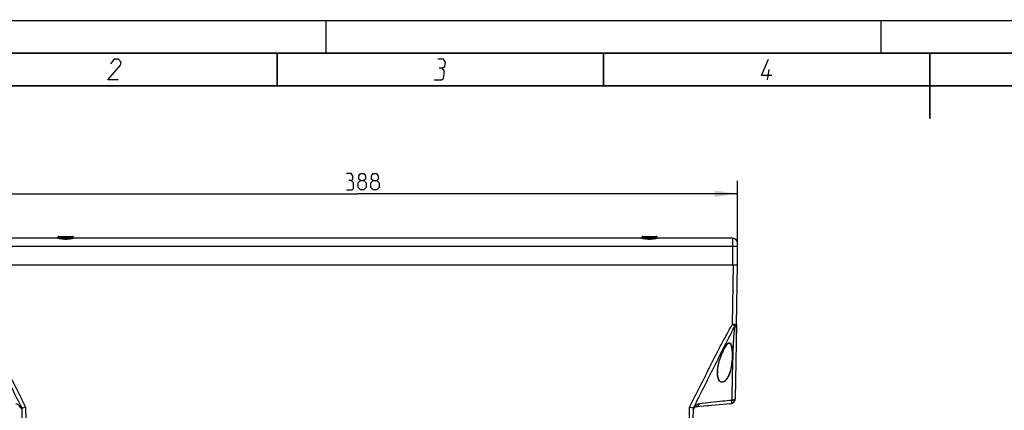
# Paper-space layout 'DRW0010_1_1' of a CAD drawing. Header units: millimetres. Extents: x 0 to 420, y 0 to 297.
# Tile 86 of 108: x 78 to 229, y 237 to 297. Entities that reach past the tile are written whole.
import ezdxf

# ---------------------------------------------------------------- set-up
doc = ezdxf.new("R2010")
doc.units = ezdxf.units.MM
doc.header["$LTSCALE"] = 23.1
doc.layers.get('0').update_dxf_attribs({"linetype": 'CONTINUOUS'})
doc.layers.add('DIM_PILOTEES', color=7, linetype='CONTINUOUS')
doc.styles.get("Standard").update_dxf_attribs({"font": 'txt', "width": 0.7})
doc.dimstyles.new('DIMSTYLE_1', dxfattribs={"dimtxt": 2.5, "dimasz": 3.5, "dimexe": 2, "dimexo": 0, "dimtad": 1, "dimlfac": 3.333333, "dimdsep": 46, "dimtxsty": 'Standard', "dimblk": '_FILLED', "dimblk1": '_FILLED', "dimblk2": '_FILLED', "dimcen": 0.09, "dimazin": 2, "dimtp": 0.5, "dimtm": 0.5, "dimtfac": 1, "dimtofl": 0, "dimtmove": 0, "dimatfit": 3, "dimldrblk": '_FILLED', "dimfxl": 0, "dimtolj": 1, "dimarcsym": 0})

# ---------------------------------------------------------------- blocks, each defined once
blk = doc.blocks.new('_FILLED')
at = {"color": 0, "linetype": 'ByBlock'}
blk.add_solid([(0, 0), (-1, 0.143), (-1, -0.143)], dxfattribs=at)
blk = doc.blocks.new('*D2')
at = {"layer": 'DIM_PILOTEES', "color": 2, "linetype": 'Continuous'}
for p, q in [((71.64, 262.48), (71.64, 272.5)), ((188.04, 262.48), (188.04, 272.5)), ((71.64, 270.5), (129.84, 270.5)), ((188.04, 270.5), (129.84, 270.5))]:
    blk.add_line(p, q, dxfattribs=at)
at = {"layer": 'DIM_PILOTEES', "color": 2, "linetype": 'Continuous', "xscale": 3.5, "yscale": 3.5, "zscale": 3.5}
for p, rotation in [((71.64, 270.5), 179.9999999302), ((188.04, 270.5), 359.9999999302)]:
    blk.add_blockref('_FILLED', p, dxfattribs=dict(at, rotation=rotation))
at = {"layer": 'DIM_PILOTEES', "color": 2, "linetype": 'Continuous', "insert": (130.98, 273.62), "char_height": 2.5, "width": 8.5714, "attachment_point": 2, "line_spacing_factor": 0.9}
blk.add_mtext('{\\ftxt;\\W0.0001;\\H0.0001;\\~}{\\ftxt;\\W2.2857142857;\\H2.5; }{\\ftxt;\\W0.0001;\\H0.0001;\\~}', dxfattribs=at)

psp = doc.layouts.new('DRW0010_1_1')

# ---------------------------------------------------------------- linework, layer by layer
at = {"color": 7, "linetype": 'Continuous'}
for p, q in [((0, 297), (420, 297)), ((25, 286.9999), (410, 286.9999)), ((84.1052, 263.9843), (86.1752, 263.9843)), ((173.5052, 263.9843), (175.5752, 263.9843)), ((71.6402, 262.4843), (188.0402, 262.4843)), ((84.0358, 263.6843), (72.3902, 263.6843)), ((83.9552, 263.8343), (86.3252, 263.8343)), ((173.4358, 263.6843), (86.2446, 263.6843)), ((173.3552, 263.8343), (175.7252, 263.8343)), ((187.2902, 263.6843), (175.6446, 263.6843)), ((187.2903, 262.4843), (187.2902, 263.6843)), ((187.2903, 259.6343), (187.2903, 262.4843)), ((188.0402, 262.4843), (188.0402, 262.9343)), ((188.0402, 259.6343), (188.0402, 262.4843)), ((71.6402, 259.6343), (188.0402, 259.6343)), ((187.4311, 259.5586), (72.2494, 259.5586)), ((187.2735, 250.5307), (187.4311, 259.5586)), ((187.4311, 259.5586), (187.4311, 259.6343)), ((187.7643, 259.558), (187.4311, 259.5586)), ((187.931, 259.5578), (187.7643, 259.558)), ((187.9864, 259.5578), (187.856, 259.5579)), ((187.8734, 250.5255), (188.0311, 259.5579)), ((188.0311, 259.5579), (187.931, 259.5578)), ((187.8734, 250.5255), (187.6742, 239.117)), ((187.8734, 250.5255), (187.8731, 250.518)), ((187.2028, 245.8727), (187.203, 245.8361)), ((187.3019, 245.8172), (187.2934, 245.5505)), ((187.3019, 245.8172), (187.2934, 245.5505)), ((187.3104, 246.0739), (187.3019, 245.8172)), ((187.3104, 246.0739), (187.3019, 245.8172)), ((184.9636, 243.1976), (184.9636, 243.2002)), ((186.9896, 238.3829), (181.6924, 237.9194)), ((78.394, 237.7051), (78.6982, 223.1843)), ((78.9905, 237.8746), (79.2982, 223.1843)), ((180.3823, 223.1843), (180.69, 237.8746)), ((180.9823, 223.1843), (181.2865, 237.7051))]:
    psp.add_line(p, q, dxfattribs=at)
at = {"color": 2, "linetype": 'Continuous'}
psp.add_line((192.6396, 287.925), (192.8968, 289.5), dxfattribs=at)
at = {"color": 7, "linetype": 'Continuous', "const_width": 0.25}
for points in [[(125, 297), (125, 292)], [(209.9999, 297), (209.9999, 292)], [(415, 292), (20, 292)], [(117.5002, 292), (117.5002, 287)], [(167.5002, 292), (167.5002, 287)], [(217.5002, 292), (217.5002, 282)], [(25, 287), (410, 287)]]:
    psp.add_lwpolyline(points, dxfattribs=at)
at = {"color": 2, "linetype": 'Continuous'}
for points in [[(93.1646, 287.925), (91.5896, 287.925), (93.5319, 290.175), (93.6054, 290.625), (93.2289, 291.075), (92.5539, 291.075), (91.9937, 290.4)], [(142.7835, 289.725), (143.1952, 289.95), (143.3054, 290.625), (143.0039, 291.075), (142.1039, 291.075)], [(193.2748, 288.6), (191.6998, 288.6), (192.7789, 291.075)], [(141.5896, 287.925), (142.7146, 287.925), (142.9763, 288.15), (143.16, 289.275), (142.7835, 289.725), (142.3335, 289.725)]]:
    psp.add_lwpolyline(points, dxfattribs=at)
at = {"color": 7, "linetype": 'Continuous'}
for points in [[(188.0311, 259.5579), (188.0199, 259.5579), (187.9864, 259.5578)], [(187.8479, 249.0681), (187.8621, 249.8996), (187.8731, 250.5182)], [(184.9636, 243.2002), (184.9708, 243.4245), (184.9865, 243.6245), (185.009, 243.8172), (185.037, 244.0029), (185.0695, 244.182), (185.1057, 244.3551), (185.1449, 244.5224), (185.1866, 244.6841), (185.2302, 244.8405), (185.2753, 244.9917), (185.3217, 245.1381), (185.3692, 245.2802), (185.4176, 245.4184), (185.4671, 245.5536), (185.5172, 245.6855), (185.5681, 245.8144), (185.619, 245.9389), (185.6692, 246.0579), (185.7184, 246.1711), (185.7659, 246.2771), (185.8121, 246.3777), (185.8575, 246.4738), (185.9022, 246.5661), (185.9464, 246.655), (185.9904, 246.741), (186.0345, 246.8249), (186.0788, 246.9068), (186.1238, 246.9872), (186.1695, 247.066), (186.2159, 247.1429), (186.2633, 247.218), (186.3117, 247.2907), (186.3614, 247.3609), (186.4125, 247.428), (186.4653, 247.491), (186.5199, 247.5486), (186.5762, 247.5988), (186.6336, 247.6387), (186.6897, 247.6641), (186.7396, 247.6722), (186.7853, 247.6641), (186.8299, 247.6394), (186.8718, 247.5999), (186.9109, 247.548), (186.946, 247.4875), (186.9772, 247.4214), (187.005, 247.3509), (187.0301, 247.2771), (187.0527, 247.2003), (187.0733, 247.1207), (187.0919, 247.0387), (187.1089, 246.954), (187.1243, 246.8671), (187.1382, 246.778), (187.1507, 246.6867), (187.1618, 246.5933), (187.1716, 246.4976), (187.1801, 246.3996), (187.1873, 246.2992), (187.1932, 246.1964), (187.1978, 246.0911), (187.201, 245.9832), (187.2028, 245.8727)], [(183.3968, 238.0686), (183.4028, 238.0689), (183.4114, 238.0697), (183.4189, 238.0705)], [(183.4825, 238.0761), (183.4856, 238.0763), (183.4969, 238.0772), (183.5184, 238.0792)]]:
    psp.add_lwpolyline(points, dxfattribs=at)
for centre, radius, start, end in [((84.1052, 263.8343), 0.15, 90, 180), ((86.1752, 263.8343), 0.15, 360, 90), ((173.5052, 263.8343), 0.15, 90, 180), ((175.5752, 263.8343), 0.15, 360, 90), ((83.8052, 263.8343), 0.15, 285, 360), ((86.4752, 263.8343), 0.15, 180, 255), ((173.2052, 263.8343), 0.15, 285, 360), ((175.8752, 263.8343), 0.15, 180, 255), ((187.2902, 262.9343), 0.75, 360, 90), ((187.9547, 259.5593), 0.075, 359, 74.833333), ((187.9561, 259.5593), 0.075, 359.000029, 74.831984), ((223.1496, 305.6272), 65.7474, 236.929819, 237.293986), ((178.925, 245.7924), 8.3492, 0.161668, 2.245362), ((178.4348, 245.7887), 8.8395, 359.444946, 0.177022), ((178.2437, 245.7906), 9.0305, 358.695488, 359.44486), ((188.8522, 243.1309), 3.9138, 179.358471, 181.817195), ((189.2419, 243.1276), 4.3035, 177.704072, 179.37195), ((189.5806, 243.114), 4.6425, 176.069344, 177.70341), ((186.9243, 239.13), 0.75, 275.000094, 359), ((186.9241, 239.13), 0.75, 343.456898, 350.5833), ((77.9474, 237.4712), 0.45, 2.74133, 84.997492), ((77.9488, 237.4712), 0.45, 1.200001, 85.002524), ((77.147, 237.0707), 1.3675, 31.86401, 33.749694), ((77.0941, 237.0394), 1.4289, 24.379744, 31.808181), ((62.9686, 302.335), 66.4217, 283.723359, 283.958252), ((196.7313, 302.4128), 66.5018, 256.041753, 256.276361), ((181.7317, 237.4712), 0.45, 95.002511, 177.194051), ((182.6051, 237.03), 1.4498, 148.95868, 153.86619)]:
    psp.add_arc(centre, radius, start, end, dxfattribs=at)
for points, knots in [([(84.0358, 263.6843), (84.0685, 263.6843), (84.1391, 263.7232), (84.1599, 263.7969), (84.1599, 263.8343)], [0, 0, 0, 0, 0.46671755, 1, 1, 1, 1]), ([(84.0358, 263.6843), (84.1105, 263.6843), (84.2753, 263.6622), (84.6398, 263.5986), (85.141, 263.5429), (85.6419, 263.5988), (86.0058, 263.6623), (86.1702, 263.6843), (86.2446, 263.6843)], [0, 0, 0, 0, 0.1008327, 0.22326613, 0.50039832, 0.77731047, 0.89949561, 1, 1, 1, 1]), ([(84.1599, 263.8343), (84.224, 263.8342), (84.3672, 263.8106), (84.6888, 263.7393), (85.141, 263.674), (85.5929, 263.7396), (85.9139, 263.8107), (86.0567, 263.8343), (86.1206, 263.8343)], [0, 0, 0, 0, 0.09705859, 0.21824961, 0.5004598, 0.78238154, 0.90328209, 1, 1, 1, 1]), ([(86.2446, 263.6843), (86.2119, 263.6843), (86.1413, 263.7232), (86.1206, 263.7969), (86.1206, 263.8343)], [0, 0, 0, 0, 0.46672176, 1, 1, 1, 1]), ([(173.4358, 263.6843), (173.4685, 263.6843), (173.5391, 263.7232), (173.5599, 263.7969), (173.5599, 263.8343)], [0, 0, 0, 0, 0.46671755, 1, 1, 1, 1]), ([(173.4358, 263.6843), (173.5105, 263.6843), (173.6753, 263.6622), (174.0398, 263.5986), (174.541, 263.5429), (175.0419, 263.5988), (175.4058, 263.6623), (175.5702, 263.6843), (175.6446, 263.6843)], [0, 0, 0, 0, 0.1008327, 0.22326613, 0.50039832, 0.77731047, 0.89949561, 1, 1, 1, 1]), ([(173.5599, 263.8343), (173.624, 263.8342), (173.7672, 263.8106), (174.0888, 263.7393), (174.541, 263.674), (174.9929, 263.7396), (175.3139, 263.8107), (175.4567, 263.8343), (175.5206, 263.8343)], [0, 0, 0, 0, 0.09705859, 0.21824961, 0.5004598, 0.78238154, 0.90328209, 1, 1, 1, 1]), ([(175.6446, 263.6843), (175.6119, 263.6843), (175.5413, 263.7232), (175.5206, 263.7969), (175.5206, 263.8343)], [0, 0, 0, 0, 0.46672176, 1, 1, 1, 1]), ([(72.407, 250.5307), (72.5692, 250.2816), (72.8716, 249.7693), (73.4482, 248.7295), (74.1425, 247.4151), (74.9616, 245.8308), (76.0436, 243.713), (77.3863, 241.0608), (78.4561, 238.9369), (78.9905, 237.8746)], [0, 0, 0, 0, 0.06249332, 0.12499299, 0.24999288, 0.37499393, 0.49999514, 0.74999753, 1, 1, 1, 1]), ([(180.69, 237.8746), (181.2244, 238.9369), (182.2942, 241.0608), (183.6369, 243.713), (184.7189, 245.8308), (185.5381, 247.4151), (186.2323, 248.7295), (186.8089, 249.7693), (187.1114, 250.2816), (187.2735, 250.5307)], [0, 0, 0, 0, 0.25000252, 0.50000496, 0.6250062, 0.75000728, 0.87500717, 0.93750682, 1, 1, 1, 1]), ([(187.2735, 250.5307), (187.35, 250.5294), (187.4611, 250.5277), (187.6025, 250.5258), (187.6921, 250.525), (187.7663, 250.524), (187.815, 250.5249), (187.8466, 250.5236), (187.8588, 250.5265), (187.8733, 250.5216), (187.8734, 250.5255)], [0, 0, 0, 0, 0.38265789, 0.55552811, 0.70704528, 0.8313949, 0.92379993, 0.95685978, 0.98071718, 1, 1, 1, 1]), ([(187.8731, 250.518), (187.8715, 250.4961), (187.8314, 250.385), (187.7108, 250.3335), (187.6244, 250.3038)], [0, 0, 0, 0, 0.19379182, 1, 1, 1, 1]), ([(72.0561, 250.3038), (72.3169, 249.78), (72.8495, 248.7363), (73.9125, 246.6454), (75.7679, 242.9791), (77.3495, 239.8318), (78.4031, 237.733)], [0, 0, 0, 0, 0.12465592, 0.24961496, 0.49970111, 1, 1, 1, 1]), ([(181.2773, 237.733), (182.331, 239.8318), (183.9126, 242.9791), (185.768, 246.6454), (186.831, 248.7363), (187.3636, 249.78), (187.6244, 250.3038)], [0, 0, 0, 0, 0.50029876, 0.75038489, 0.87534397, 1, 1, 1, 1]), ([(187.6244, 250.3038), (187.5518, 249.9582), (187.4692, 249.2544), (187.3739, 247.8432), (187.3343, 246.7818), (187.3104, 246.0739)], [0, 0, 0, 0, 0.24961012, 0.49939185, 1, 1, 1, 1]), ([(184.949, 243.4322), (184.9669, 243.6939), (185.0461, 244.2236), (185.2197, 244.8741), (185.3954, 245.3959), (185.5451, 245.7897), (185.7104, 246.1821), (185.8912, 246.5716), (186.0558, 246.8912), (186.1998, 247.141), (186.3155, 247.3229), (186.4435, 247.4948), (186.5821, 247.6423), (186.7381, 247.7258), (186.8613, 247.6936), (186.9547, 247.6155), (187.0343, 247.48), (187.1011, 247.3016), (187.1513, 247.1127), (187.2029, 246.8531), (187.2452, 246.5214), (187.2625, 246.254), (187.2678, 246.1196)], [0, 0, 0, 0, 0.12069848, 0.24551402, 0.30933701, 0.37397527, 0.43931328, 0.50520989, 0.57148045, 0.60467187, 0.63780637, 0.67070623, 0.70280366, 0.73189007, 0.74525947, 0.7587499, 0.78694266, 0.81633957, 0.84635605, 0.87673516, 0.93811568, 1, 1, 1, 1]), ([(187.203, 245.8361), (187.2045, 245.5624), (187.1828, 245.0131), (187.0814, 244.1925), (186.9324, 243.5152), (186.7623, 242.984), (186.6017, 242.5926), (186.3979, 242.2173), (186.1745, 241.932), (185.9451, 241.7565), (185.7452, 241.6799), (185.5389, 241.6949), (185.3714, 241.7938), (185.2486, 241.9335), (185.1262, 242.1469), (184.9907, 242.5658), (184.9623, 242.9449), (184.9636, 243.1976)], [0, 0, 0, 0, 0.12663502, 0.25398125, 0.38218884, 0.44679659, 0.51187393, 0.577601, 0.64409753, 0.67758408, 0.71029296, 0.74090484, 0.76973308, 0.79795106, 0.82614085, 0.88306992, 1, 1, 1, 1]), ([(187.2719, 245.585), (187.266, 245.3259), (187.2323, 244.8066), (187.1169, 244.0319), (186.9586, 243.3941), (186.7827, 242.8951), (186.6192, 242.5285), (186.4135, 242.1776), (186.1537, 241.8635), (185.8564, 241.6729), (185.5895, 241.6623), (185.362, 241.7528), (185.1673, 241.984), (184.9909, 242.4165), (184.9479, 242.7711), (184.9403, 243.0068)], [0, 0, 0, 0, 0.12670964, 0.25416665, 0.38259251, 0.44737038, 0.51266791, 0.57866653, 0.64547779, 0.71169623, 0.74305128, 0.77245094, 0.82841105, 0.88466408, 1, 1, 1, 1]), ([(78.284, 237.8304), (78.186, 237.9771), (77.9521, 238.2164), (77.6385, 238.3356), (77.4924, 238.3542)], [0, 0, 0, 0, 0.54505252, 1, 1, 1, 1]), ([(182.188, 238.3542), (182.0351, 238.3347), (181.7023, 238.2039), (181.461, 237.9403), (181.3629, 237.7776)], [0, 0, 0, 0, 0.44800241, 1, 1, 1, 1]), ([(181.6924, 237.9194), (181.8008, 237.9289), (182.0254, 238.0329), (182.149, 238.2401), (182.188, 238.3542)], [0, 0, 0, 0, 0.47420883, 1, 1, 1, 1]), ([(187.1276, 238.889), (186.664, 238.844), (185.016, 238.68), (183.3689, 238.5045), (182.188, 238.3542)], [0, 0, 0, 0, 0.28124384, 1, 1, 1, 1]), ([(187.1276, 238.889), (187.1273, 238.7675), (187.1168, 238.6055), (187.0629, 238.4323), (187.0124, 238.385), (186.9896, 238.3829)], [0, 0, 0, 0, 0.66749984, 0.87449685, 1, 1, 1, 1]), ([(187.6484, 238.9345), (187.6422, 238.9115), (187.5845, 238.8688), (187.4051, 238.8449), (187.2443, 238.8645), (187.1276, 238.889)], [0, 0, 0, 0, 0.13128757, 0.34484075, 1, 1, 1, 1]), ([(187.3429, 238.9427), (187.3262, 238.9401), (187.2564, 238.9308), (187.1861, 238.9264), (187.1326, 238.9255)], [0, 0, 0, 0, 0.2407328, 1, 1, 1, 1]), ([(187.5174, 238.9844), (187.5046, 238.9799), (187.4475, 238.9617), (187.3886, 238.9497), (187.3429, 238.9427)], [0, 0, 0, 0, 0.22734169, 1, 1, 1, 1]), ([(187.6742, 239.117), (187.6739, 239.1042), (187.6493, 239.034), (187.5723, 239.0038), (187.5174, 238.9844)], [0, 0, 0, 0, 0.17916383, 1, 1, 1, 1]), ([(78.394, 237.7051), (78.3939, 237.7087), (78.3939, 237.7179), (78.3969, 237.7318), (78.4031, 237.733)], [0, 0, 0, 0, 0.36636055, 1, 1, 1, 1]), ([(78.4031, 237.733), (78.4169, 237.7358), (78.5247, 237.7605), (78.6322, 237.7866), (78.7261, 237.8095)], [0, 0, 0, 0, 0.12668326, 1, 1, 1, 1]), ([(180.9544, 237.8095), (180.9929, 237.8001), (181.1005, 237.7743), (181.2077, 237.747), (181.2773, 237.733)], [0, 0, 0, 0, 0.35828302, 1, 1, 1, 1]), ([(181.2773, 237.733), (181.2836, 237.7318), (181.2866, 237.7179), (181.2866, 237.7087), (181.2865, 237.7051)], [0, 0, 0, 0, 0.63362067, 1, 1, 1, 1])]:
    psp.add_open_spline(points, degree=3, knots=knots, dxfattribs=at)
for points in [[(187.2934, 245.5505), (187.2245, 243.3426), (187.1786, 241.134), (187.1326, 238.9255)], [(187.1326, 238.9255), (187.1324, 238.9143), (187.1312, 238.901), (187.123, 238.8934)]]:
    psp.add_open_spline(points, degree=3, dxfattribs=at)
at = {"layer": 'DIM_PILOTEES', "color": 2, "linetype": 'Continuous'}
for points in [[(128.8388, 272.5532), (129.1364, 272.7317), (129.1364, 273.2675), (128.8388, 273.6246), (128.1245, 273.6246)], [(130.2674, 272.5532), (130.0293, 272.7317), (130.0293, 273.2675), (130.2674, 273.6246), (130.8031, 273.6246), (131.0412, 273.2675), (131.0412, 272.7317), (130.8031, 272.5532), (131.1602, 272.196), (131.1602, 271.4817), (130.8031, 271.1246), (130.2674, 271.1246), (129.9102, 271.4817)], [(132.2316, 272.5532), (131.9935, 272.7317), (131.9935, 273.2675), (132.2316, 273.6246), (132.7674, 273.6246), (133.0055, 273.2675), (133.0055, 272.7317), (132.7674, 272.5532), (133.1245, 272.196), (133.1245, 271.4817), (132.7674, 271.1246), (132.2316, 271.1246), (131.8745, 271.4817)], [(128.1245, 271.1246), (129.0174, 271.1246), (129.1959, 271.3032), (129.1959, 272.196), (128.8388, 272.5532), (128.4817, 272.5532)], [(129.9102, 271.4817), (129.9102, 272.196), (130.2674, 272.5532), (130.8031, 272.5532)], [(131.8745, 271.4817), (131.8745, 272.196), (132.2316, 272.5532), (132.7674, 272.5532)]]:
    psp.add_lwpolyline(points, dxfattribs=at)

# ---------------------------------------------------------------- dimensions: what is measured, and where the dimension line sits
dim = psp.add_linear_dim(base=(188.0402, 270.4996), p1=(71.6402, 262.4843), p2=(188.0402, 262.4843), angle=360, text='{\\ftxt;\\W0.0001;\\H0.0001;\\~}{\\ftxt;\\W2.2857142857;\\H2.5; }{\\ftxt;\\W0.0001;\\H0.0001;\\~}', dimstyle='DIMSTYLE_1', dxfattribs=at)
dim.commit()
dim.dimension.update_dxf_attribs({"geometry": '*D2', "text_midpoint": (130.6245, 270.4996), "dimtype": 160})

doc.saveas('drawing.dxf')
